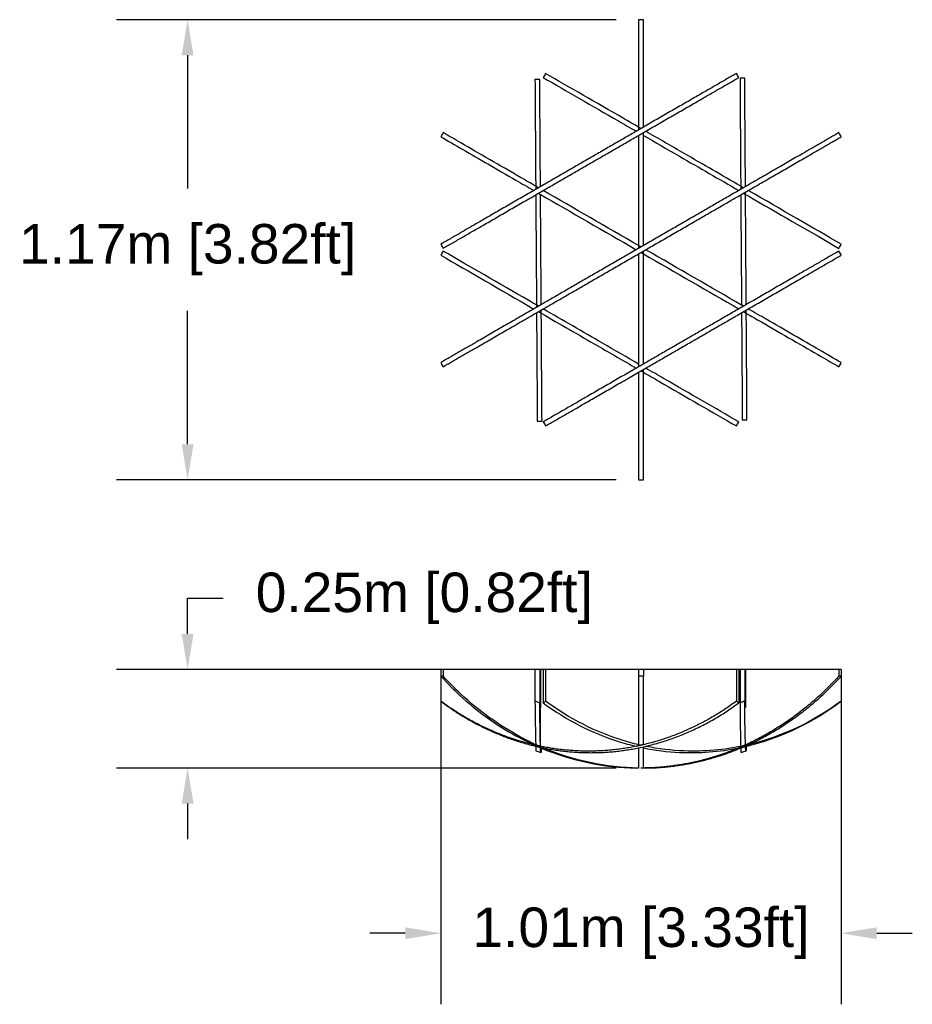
# Model space of a CAD drawing. Header units: millimetres. Extents: x 2863.82 to 2867.48, y 2055.04 to 2057.53.
# Tile 1 of 3: x 2863.82 to 2866.08, y 2055.04 to 2057.53. Entities that reach past the tile are written whole.
import ezdxf

# ---------------------------------------------------------------- set-up
doc = ezdxf.new("R2010")
doc.units = ezdxf.units.MM
doc.layers.add('MEDIDAS', color=1, linetype='Continuous', true_color=0xff0000)
doc.styles.get("Standard").update_dxf_attribs({"font": 'arial.ttf'})
doc.dimstyles.get("Standard").update_dxf_attribs({"dimtxt": 0.18, "dimasz": 0.18, "dimexe": 0.18, "dimexo": 0.0625, "dimgap": 0.09, "dimtad": 0, "dimtih": 1, "dimtoh": 1, "dimdec": 4, "dimzin": 0, "dimdsep": 46, "dimtxsty": 'Standard', "dimcen": 0.09, "dimadec": 0, "dimazin": 0, "dimtfac": 1, "dimtdec": 4, "dimtofl": 0, "dimtmove": 0, "dimatfit": 3, "dimfxl": 1, "dimtolj": 1, "dimtzin": 0, "dimarcsym": 0})

# ---------------------------------------------------------------- blocks, each defined once
blk = doc.blocks.new('*D8')
at = {"color": 0, "lineweight": -2, "transparency": 16777216}
for p, q in [((2865.3313, 2057.5335), (2864.065, 2057.5335)), ((2864.245, 2057.4435), (2864.245, 2057.1058)), ((2864.245, 2056.4585), (2864.245, 2056.7963)), ((2865.3313, 2056.3685), (2864.065, 2056.3685))]:
    blk.add_line(p, q, dxfattribs=at)
at = {"color": 0, "transparency": 16777216}
for points in [[(2864.23, 2057.4435), (2864.26, 2057.4435), (2864.245, 2057.5335)], [(2864.23, 2056.4585), (2864.26, 2056.4585), (2864.245, 2056.3685)]]:
    blk.add_solid(points, dxfattribs=at)
at = {"layer": 'Defpoints', "color": 0, "transparency": 16777216}
for p in [(2865.3938, 2057.5335), (2864.245, 2056.3685), (2865.3938, 2056.3685)]:
    blk.add_point(p, dxfattribs=at)
at = {"color": 0, "transparency": 16777216, "insert": (2864.245, 2056.951), "char_height": 0.1, "attachment_point": 5}
blk.add_mtext('\\A1;1.17m [3.82ft]', dxfattribs=at)
blk = doc.blocks.new('Hail_1.17_top')
at = {"layer": 'MEDIDAS', "color": 5, "lineweight": -3, "true_color": 0x0000ff}
for points, knots in [([(2865.3878, 2057.5335), (2865.3878, 2057.5169), (2865.3878, 2057.4996), (2865.3878, 2057.4818), (2865.3878, 2057.4281), (2865.3878, 2057.3692), (2865.3878, 2057.3066), (2865.3878, 2057.2917), (2865.3878, 2057.2766), (2865.3878, 2057.2613)], [0, 0, 0, 0, 6.893155, 6.893155, 6.893155, 27.634992, 27.634992, 27.634992, 32.591309, 32.591309, 32.591309, 32.591309]), ([(2865.3998, 2057.2613), (2865.3998, 2057.279), (2865.3998, 2057.2964), (2865.3998, 2057.3135), (2865.3998, 2057.3687), (2865.3998, 2057.4208), (2865.3998, 2057.469), (2865.3998, 2057.4914), (2865.3998, 2057.513), (2865.3998, 2057.5335)], [96.664767, 96.664767, 96.664767, 96.664767, 102.392885, 102.392885, 102.392885, 120.723803, 120.723803, 120.723803, 129.248201, 129.248201, 129.248201, 129.248201]), ([(2865.3878, 2057.2613), (2865.3747, 2057.2689), (2865.3616, 2057.2765), (2865.3486, 2057.284), (2865.279, 2057.3242), (2865.2127, 2057.3624), (2865.1521, 2057.3974)], [62.083726, 62.083726, 62.083726, 62.083726, 66.744907, 66.744907, 66.744907, 91.743944, 91.743944, 91.743944, 91.743944]), ([(2865.1252, 2057.3818), (2865.1257, 2057.3121), (2865.1262, 2057.2359), (2865.1267, 2057.1559), (2865.1268, 2057.1413), (2865.1269, 2057.1267), (2865.127, 2057.112)], [0, 0, 0, 0, 24.895936, 24.895936, 24.895936, 29.414355, 29.414355, 29.414355, 29.414355]), ([(2865.139, 2057.1108), (2865.1389, 2057.1282), (2865.1388, 2057.1456), (2865.1387, 2057.1628), (2865.1382, 2057.2402), (2865.1377, 2057.3141), (2865.1372, 2057.3819)], [62.127139, 62.127139, 62.127139, 62.127139, 67.487716, 67.487716, 67.487716, 91.642756, 91.642756, 91.642756, 91.642756]), ([(2865.1461, 2057.387), (2865.205, 2057.353), (2865.2692, 2057.3159), (2865.3366, 2057.277), (2865.3516, 2057.2684), (2865.3667, 2057.2597), (2865.3818, 2057.2509)], [0, 0, 0, 0, 24.247127, 24.247127, 24.247127, 29.626696, 29.626696, 29.626696, 29.626696]), ([(2865.6447, 2057.3853), (2865.6452, 2057.3084), (2865.6457, 2057.2238), (2865.6463, 2057.1351), (2865.6464, 2057.1274), (2865.6464, 2057.1197), (2865.6465, 2057.112)], [0, 0, 0, 0, 27.402176, 27.402176, 27.402176, 29.76638, 29.76638, 29.76638, 29.76638]), ([(2865.6585, 2057.1108), (2865.6585, 2057.112), (2865.6585, 2057.1133), (2865.6585, 2057.1145), (2865.6578, 2057.2108), (2865.6572, 2057.3026), (2865.6567, 2057.3853)], [61.781111, 61.781111, 61.781111, 61.781111, 62.163578, 62.163578, 62.163578, 91.741685, 91.741685, 91.741685, 91.741685]), ([(2865.127, 2057.112), (2865.1142, 2057.1194), (2865.1015, 2057.1268), (2865.0889, 2057.134), (2865.0347, 2057.1653), (2864.9837, 2057.1947), (2864.9372, 2057.2216), (2864.9217, 2057.2305), (2864.9068, 2057.2392), (2864.8924, 2057.2475)], [96.792593, 96.792593, 96.792593, 96.792593, 101.613209, 101.613209, 101.613209, 122.355046, 122.355046, 122.355046, 129.248201, 129.248201, 129.248201, 129.248201]), ([(2865.6465, 2057.112), (2865.5993, 2057.1392), (2865.5514, 2057.1669), (2865.4707, 2057.2135), (2865.4381, 2057.2323), (2865.4058, 2057.2509)], [31.963473, 31.963473, 31.963473, 31.963473, 48.584637, 48.584637, 59.962083, 59.962083, 59.962083, 59.962083]), ([(2865.9013, 2057.2371), (2865.9003, 2057.2388), (2865.8993, 2057.2406), (2865.8983, 2057.2423), (2865.8973, 2057.244), (2865.8963, 2057.2457), (2865.8953, 2057.2475)], [0, 0, 0, 0, 0.600012, 0.600012, 0.600012, 1.200024, 1.200024, 1.200024, 1.200024]), ([(2864.8864, 2057.2371), (2864.9042, 2057.2268), (2864.9228, 2057.216), (2864.9423, 2057.2048), (2864.984, 2057.1807), (2865.0292, 2057.1547), (2865.0769, 2057.1271), (2865.0918, 2057.1185), (2865.1068, 2057.1098), (2865.1221, 2057.101)], [0, 0, 0, 0, 8.524398, 8.524398, 8.524398, 26.855315, 26.855315, 26.855315, 32.583434, 32.583434, 32.583434, 32.583434]), ([(2865.3998, 2057.2406), (2865.4301, 2057.2231), (2865.4606, 2057.2054), (2865.5416, 2057.1587), (2865.592, 2057.1296), (2865.6416, 2057.101)], [31.747461, 31.747461, 31.747461, 31.747461, 42.411571, 42.411571, 59.871186, 59.871186, 59.871186, 59.871186]), ([(2865.9013, 2056.9649), (2865.8296, 2057.0063), (2865.7501, 2057.0522), (2865.6667, 2057.1004), (2865.6663, 2057.1006), (2865.6659, 2057.1008), (2865.6656, 2057.101)], [0, 0, 0, 0, 29.587892, 29.587892, 29.587892, 29.717887, 29.717887, 29.717887, 29.717887]), ([(2865.1272, 2057.0901), (2865.1274, 2057.053), (2865.1277, 2057.0155), (2865.1283, 2056.9219), (2865.1287, 2056.866), (2865.129, 2056.8109)], [31.654912, 31.654912, 31.654912, 31.654912, 42.986842, 42.986842, 59.781264, 59.781264, 59.781264, 59.781264]), ([(2865.141, 2056.812), (2865.1406, 2056.869), (2865.1403, 2056.927), (2865.1396, 2057.0205), (2865.1394, 2057.056), (2865.1392, 2057.0911)], [31.998902, 31.998902, 31.998902, 31.998902, 49.392418, 49.392418, 60.12404, 60.12404, 60.12404, 60.12404]), ([(2865.6466, 2057.0901), (2865.647, 2057.033), (2865.6474, 2056.9751), (2865.648, 2056.8816), (2865.6483, 2056.846), (2865.6485, 2056.8109)], [31.998902, 31.998902, 31.998902, 31.998902, 49.392418, 49.392418, 60.12404, 60.12404, 60.12404, 60.12404]), ([(2865.6586, 2057.0911), (2865.6652, 2057.0873), (2865.6718, 2057.0835), (2865.6783, 2057.0798), (2865.7553, 2057.0353), (2865.8286, 2056.993), (2865.8953, 2056.9545)], [61.878224, 61.878224, 61.878224, 61.878224, 64.205262, 64.205262, 64.205262, 91.645105, 91.645105, 91.645105, 91.645105]), ([(2865.6605, 2056.812), (2865.6602, 2056.8491), (2865.66, 2056.8866), (2865.6594, 2056.9802), (2865.659, 2057.0361), (2865.6586, 2057.0911)], [31.654912, 31.654912, 31.654912, 31.654912, 42.986842, 42.986842, 59.781264, 59.781264, 59.781264, 59.781264]), ([(2865.129, 2056.8109), (2865.1225, 2056.8147), (2865.1159, 2056.8185), (2865.1093, 2056.8223), (2865.0324, 2056.8667), (2864.959, 2056.9091), (2864.8924, 2056.9476)], [61.878224, 61.878224, 61.878224, 61.878224, 64.205262, 64.205262, 64.205262, 91.645105, 91.645105, 91.645105, 91.645105]), ([(2865.3878, 2056.9614), (2865.3878, 2056.9614), (2865.3878, 2056.9614), (2865.3878, 2056.9614), (2865.3878, 2056.9591), (2865.3878, 2056.9568), (2865.3878, 2056.9545)], [63.5749843, 63.5749843, 63.5749843, 63.5749843, 63.5749853, 63.5749853, 63.5749853, 64.2678289, 64.2678289, 64.2678289, 64.2678289]), ([(2865.3938, 2056.958), (2865.3918, 2056.9591), (2865.3898, 2056.9603), (2865.3878, 2056.9614), (2865.3878, 2056.9614), (2865.3878, 2056.9614), (2865.3878, 2056.9614)], [64.9803542, 64.9803542, 64.9803542, 64.9803542, 65.6732152, 65.6732152, 65.6732152, 65.6741029, 65.6741029, 65.6741029, 65.6741029]), ([(2864.8864, 2056.9372), (2864.9581, 2056.8958), (2865.0376, 2056.8499), (2865.121, 2056.8017), (2865.1214, 2056.8015), (2865.1217, 2056.8013), (2865.1221, 2056.8011)], [0, 0, 0, 0, 29.587892, 29.587892, 29.587892, 29.717887, 29.717887, 29.717887, 29.717887]), ([(2865.3998, 2056.9406), (2865.3998, 2056.9406), (2865.3998, 2056.9406), (2865.3998, 2056.9406), (2865.4825, 2056.8929), (2865.5642, 2056.8457), (2865.6416, 2056.8011)], [65.673214, 65.673214, 65.673214, 65.673214, 65.673215, 65.673215, 65.673215, 94.419044, 94.419044, 94.419044, 94.419044]), ([(2865.3998, 2056.6615), (2865.3998, 2056.7509), (2865.3998, 2056.8452), (2865.3998, 2056.9406), (2865.3998, 2056.9406), (2865.3998, 2056.9406), (2865.3998, 2056.9406)], [34.829156, 34.829156, 34.829156, 34.829156, 63.574985, 63.574985, 63.574985, 63.574987, 63.574987, 63.574987, 63.574987]), ([(2865.3878, 2056.6615), (2865.3576, 2056.679), (2865.327, 2056.6966), (2865.246, 2056.7434), (2865.1957, 2056.7725), (2865.1461, 2056.8011)], [31.748627, 31.748627, 31.748627, 31.748627, 42.411571, 42.411571, 59.871186, 59.871186, 59.871186, 59.871186]), ([(2865.9013, 2056.665), (2865.8835, 2056.6753), (2865.8648, 2056.686), (2865.8454, 2056.6973), (2865.8036, 2056.7214), (2865.7585, 2056.7474), (2865.7108, 2056.775), (2865.6959, 2056.7836), (2865.6808, 2056.7923), (2865.6656, 2056.8011)], [0, 0, 0, 0, 8.524398, 8.524398, 8.524398, 26.855315, 26.855315, 26.855315, 32.583435, 32.583435, 32.583435, 32.583435]), ([(2865.1292, 2056.7913), (2865.1292, 2056.7901), (2865.1292, 2056.7888), (2865.1292, 2056.7876), (2865.1298, 2056.6913), (2865.1304, 2056.5995), (2865.131, 2056.5167)], [61.781111, 61.781111, 61.781111, 61.781111, 62.163578, 62.163578, 62.163578, 91.741685, 91.741685, 91.741685, 91.741685]), ([(2865.143, 2056.5168), (2865.1425, 2056.5937), (2865.1419, 2056.6783), (2865.1413, 2056.767), (2865.1413, 2056.7747), (2865.1412, 2056.7823), (2865.1412, 2056.7901)], [0, 0, 0, 0, 27.402176, 27.402176, 27.402176, 29.765274, 29.765274, 29.765274, 29.765274]), ([(2865.1412, 2056.79), (2865.1884, 2056.7628), (2865.2363, 2056.7352), (2865.3169, 2056.6886), (2865.3496, 2056.6697), (2865.3818, 2056.6511)], [31.966493, 31.966493, 31.966493, 31.966493, 48.584637, 48.584637, 59.962083, 59.962083, 59.962083, 59.962083]), ([(2865.6486, 2056.7913), (2865.6487, 2056.7738), (2865.6489, 2056.7565), (2865.649, 2056.7393), (2865.6495, 2056.6618), (2865.65, 2056.588), (2865.6504, 2056.5202)], [62.127139, 62.127139, 62.127139, 62.127139, 67.487716, 67.487716, 67.487716, 91.642756, 91.642756, 91.642756, 91.642756]), ([(2865.6606, 2056.7901), (2865.6735, 2056.7827), (2865.6862, 2056.7753), (2865.6988, 2056.768), (2865.753, 2056.7367), (2865.8039, 2056.7073), (2865.8505, 2056.6805), (2865.8659, 2056.6715), (2865.8809, 2056.6629), (2865.8953, 2056.6546)], [96.788995, 96.788995, 96.788995, 96.788995, 101.613209, 101.613209, 101.613209, 122.355046, 122.355046, 122.355046, 129.248201, 129.248201, 129.248201, 129.248201]), ([(2865.6624, 2056.5203), (2865.662, 2056.59), (2865.6615, 2056.6662), (2865.6609, 2056.7462), (2865.6608, 2056.7607), (2865.6607, 2056.7754), (2865.6606, 2056.7901)], [0, 0, 0, 0, 24.895936, 24.895936, 24.895936, 29.414355, 29.414355, 29.414355, 29.414355]), ([(2864.8864, 2056.665), (2864.8874, 2056.6632), (2864.8884, 2056.6615), (2864.8894, 2056.6598), (2864.8904, 2056.6581), (2864.8914, 2056.6563), (2864.8924, 2056.6546)], [0, 0, 0, 0, 0.600012, 0.600012, 0.600012, 1.200024, 1.200024, 1.200024, 1.200024]), ([(2865.6416, 2056.515), (2865.5826, 2056.549), (2865.5184, 2056.5861), (2865.451, 2056.625), (2865.4361, 2056.6337), (2865.421, 2056.6424), (2865.4058, 2056.6511)], [0, 0, 0, 0, 24.247127, 24.247127, 24.247127, 29.626696, 29.626696, 29.626696, 29.626696]), ([(2865.3878, 2056.6407), (2865.3878, 2056.6231), (2865.3878, 2056.6057), (2865.3878, 2056.5885), (2865.3878, 2056.5334), (2865.3878, 2056.4813), (2865.3878, 2056.4331), (2865.3878, 2056.4106), (2865.3878, 2056.3891), (2865.3878, 2056.3685)], [96.664766, 96.664766, 96.664766, 96.664766, 102.392885, 102.392885, 102.392885, 120.723803, 120.723803, 120.723803, 129.248201, 129.248201, 129.248201, 129.248201]), ([(2865.3998, 2056.6407), (2865.413, 2056.6331), (2865.4261, 2056.6256), (2865.4391, 2056.6181), (2865.5086, 2056.5779), (2865.5749, 2056.5396), (2865.6356, 2056.5046)], [62.08309, 62.08309, 62.08309, 62.08309, 66.744907, 66.744907, 66.744907, 91.743944, 91.743944, 91.743944, 91.743944]), ([(2865.3998, 2056.3685), (2865.3998, 2056.3852), (2865.3998, 2056.4024), (2865.3998, 2056.4203), (2865.3998, 2056.474), (2865.3998, 2056.5328), (2865.3998, 2056.5954), (2865.3998, 2056.6104), (2865.3998, 2056.6255), (2865.3998, 2056.6407)], [0, 0, 0, 0, 6.893155, 6.893155, 6.893155, 27.634992, 27.634992, 27.634992, 32.590503, 32.590503, 32.590503, 32.590503])]:
    blk.add_open_spline(points, degree=3, knots=knots, dxfattribs=at)
for points in [[(2865.3998, 2057.5335), (2865.3958, 2057.5335), (2865.3918, 2057.5335), (2865.3878, 2057.5335)], [(2865.1521, 2057.3974), (2865.1501, 2057.394), (2865.1481, 2057.3905), (2865.1461, 2057.387)], [(2865.6416, 2057.387), (2865.6396, 2057.3905), (2865.6376, 2057.394), (2865.6356, 2057.3974)], [(2865.1372, 2057.3819), (2865.1332, 2057.3819), (2865.1292, 2057.3818), (2865.1252, 2057.3818)], [(2865.6567, 2057.3853), (2865.6527, 2057.3853), (2865.6487, 2057.3853), (2865.6447, 2057.3853)], [(2864.8924, 2057.2475), (2864.8904, 2057.244), (2864.8884, 2057.2406), (2864.8864, 2057.2371)], [(2865.3878, 2057.2613), (2865.3878, 2057.259), (2865.3878, 2057.2567), (2865.3878, 2057.2544)], [(2865.3938, 2057.2579), (2865.3918, 2057.259), (2865.3898, 2057.2602), (2865.3878, 2057.2613)], [(2865.3998, 2057.2406), (2865.3998, 2057.2429), (2865.3998, 2057.2452), (2865.3998, 2057.2475)], [(2865.3878, 2057.2406), (2865.3878, 2057.1512), (2865.3878, 2057.0569), (2865.3878, 2056.9614)], [(2865.3998, 2056.9614), (2865.3998, 2057.0569), (2865.3998, 2057.1512), (2865.3998, 2057.2406)], [(2865.127, 2057.112), (2865.127, 2057.1093), (2865.1271, 2057.1066), (2865.1271, 2057.1039)], [(2865.1341, 2057.1079), (2865.1317, 2057.1093), (2865.1294, 2057.1106), (2865.127, 2057.112)], [(2865.1341, 2057.0941), (2865.1358, 2057.0931), (2865.1375, 2057.0921), (2865.1392, 2057.0911)], [(2865.3878, 2056.9614), (2865.3052, 2057.0091), (2865.2235, 2057.0563), (2865.1461, 2057.101)], [(2865.6465, 2057.112), (2865.6465, 2057.1093), (2865.6465, 2057.1066), (2865.6465, 2057.1039)], [(2865.6536, 2057.1079), (2865.6512, 2057.1093), (2865.6488, 2057.1106), (2865.6465, 2057.112)], [(2865.6536, 2057.0941), (2865.6553, 2057.0931), (2865.6569, 2057.0921), (2865.6586, 2057.0911)], [(2865.6586, 2057.0911), (2865.6586, 2057.0931), (2865.6586, 2057.095), (2865.6586, 2057.097)], [(2865.1392, 2057.0911), (2865.2168, 2057.0463), (2865.2989, 2056.9989), (2865.3818, 2056.951)], [(2864.8864, 2056.9649), (2864.8884, 2056.9614), (2864.8904, 2056.958), (2864.8924, 2056.9545)], [(2864.8924, 2056.9476), (2864.8904, 2056.9441), (2864.8884, 2056.9406), (2864.8864, 2056.9372)], [(2865.3938, 2056.9441), (2865.3958, 2056.943), (2865.3978, 2056.9418), (2865.3998, 2056.9406)], [(2865.3998, 2056.9406), (2865.3998, 2056.943), (2865.3998, 2056.9453), (2865.3998, 2056.9476)], [(2865.6485, 2056.8109), (2865.5709, 2056.8558), (2865.4888, 2056.9031), (2865.4058, 2056.951)], [(2865.8953, 2056.9545), (2865.8973, 2056.958), (2865.8993, 2056.9614), (2865.9013, 2056.9649)], [(2865.9013, 2056.9372), (2865.8993, 2056.9406), (2865.8973, 2056.9441), (2865.8953, 2056.9476)], [(2865.3878, 2056.9406), (2865.3878, 2056.8452), (2865.3878, 2056.7508), (2865.3878, 2056.6615)], [(2865.129, 2056.8109), (2865.129, 2056.809), (2865.1291, 2056.807), (2865.1291, 2056.8051)], [(2865.1341, 2056.808), (2865.1324, 2056.809), (2865.1307, 2056.81), (2865.129, 2056.8109)], [(2865.1341, 2056.7942), (2865.1365, 2056.7928), (2865.1388, 2056.7914), (2865.1412, 2056.7901)], [(2865.1412, 2056.7901), (2865.1412, 2056.7928), (2865.1411, 2056.7955), (2865.1411, 2056.7982)], [(2865.6536, 2056.808), (2865.6519, 2056.809), (2865.6502, 2056.81), (2865.6485, 2056.8109)], [(2865.6536, 2056.7942), (2865.6559, 2056.7928), (2865.6583, 2056.7914), (2865.6606, 2056.7901)], [(2865.6606, 2056.7901), (2865.6606, 2056.7928), (2865.6606, 2056.7955), (2865.6606, 2056.7982)], [(2865.3878, 2056.6615), (2865.3878, 2056.6592), (2865.3878, 2056.6569), (2865.3878, 2056.6546)], [(2865.3938, 2056.6442), (2865.3958, 2056.643), (2865.3978, 2056.6419), (2865.3998, 2056.6407)], [(2865.3998, 2056.6407), (2865.3998, 2056.643), (2865.3998, 2056.6454), (2865.3998, 2056.6477)], [(2865.8953, 2056.6546), (2865.8973, 2056.6581), (2865.8993, 2056.6615), (2865.9013, 2056.665)], [(2865.6504, 2056.5202), (2865.6545, 2056.5202), (2865.6585, 2056.5202), (2865.6624, 2056.5203)], [(2865.131, 2056.5167), (2865.135, 2056.5168), (2865.139, 2056.5168), (2865.143, 2056.5168)], [(2865.1461, 2056.515), (2865.1481, 2056.5115), (2865.1501, 2056.5081), (2865.1521, 2056.5046)], [(2865.6356, 2056.5046), (2865.6376, 2056.5081), (2865.6396, 2056.5115), (2865.6416, 2056.515)], [(2865.3878, 2056.3685), (2865.3918, 2056.3685), (2865.3958, 2056.3685), (2865.3998, 2056.3685)]]:
    blk.add_open_spline(points, degree=3, dxfattribs=at)
for points, weights in [([(2865.6356, 2057.3974), (2865.5266, 2057.3345), (2865.3998, 2057.2613)], [1, 0.948248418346, 0.930404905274]), ([(2865.4058, 2057.251), (2865.5325, 2057.3241), (2865.6416, 2057.387)], [0.931158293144, 0.948825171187, 1]), ([(2865.3818, 2057.2509), (2865.2604, 2057.1808), (2865.139, 2057.1107)], [0.928095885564, 0.913868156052, 0.928228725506]), ([(2865.3998, 2057.2613), (2865.3908, 2057.2561), (2865.3818, 2057.2509)], [0.930404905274, 0.929169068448, 0.928095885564]), ([(2865.3878, 2057.2405), (2865.3908, 2057.2423), (2865.3938, 2057.244)], [0.928860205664, 0.929216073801, 0.929589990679]), ([(2865.3938, 2057.244), (2865.3969, 2057.2458), (2865.3999, 2057.2475)], [1, 0.999980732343, 0.999980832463]), ([(2865.3999, 2057.2475), (2865.4029, 2057.2492), (2865.4058, 2057.251)], [0.930358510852, 0.930749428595, 0.931158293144]), ([(2865.8953, 2057.2475), (2865.7917, 2057.1876), (2865.6585, 2057.1108)], [1, 0.927443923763, 0.893064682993]), ([(2865.1461, 2057.101), (2865.267, 2057.1708), (2865.3878, 2057.2405)], [0.928862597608, 0.914825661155, 0.928860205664]), ([(2865.6656, 2057.101), (2865.7981, 2057.1775), (2865.9013, 2057.2371)], [0.893339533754, 0.927733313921, 1]), ([(2865.1221, 2057.101), (2864.9953, 2057.0278), (2864.8864, 2056.9649)], [0.930413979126, 0.948261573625, 1]), ([(2865.1271, 2057.1039), (2865.1246, 2057.1024), (2865.1221, 2057.101)], [0.929737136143, 0.930069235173, 0.930413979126]), ([(2865.1341, 2057.1079), (2865.1306, 2057.1059), (2865.1271, 2057.1039)], [0.999981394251, 0.999977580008, 1]), ([(2865.1272, 2057.0901), (2865.1306, 2057.0921), (2865.1341, 2057.0941)], [0.931284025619, 0.930806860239, 0.930353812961]), ([(2865.139, 2057.1107), (2865.1365, 2057.1093), (2865.1341, 2057.1079)], [0.928228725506, 0.928525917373, 0.928835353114]), ([(2865.1341, 2057.0941), (2865.1401, 2057.0975), (2865.1461, 2057.101)], [0.930353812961, 0.929572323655, 0.928862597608]), ([(2865.6415, 2057.101), (2865.5245, 2057.0334), (2865.3999, 2056.9614)], [0.889025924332, 0.863046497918, 0.862138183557]), ([(2865.6465, 2057.1039), (2865.6441, 2057.1024), (2865.6415, 2057.101)], [0.890183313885, 0.889598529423, 0.889025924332]), ([(2865.6535, 2057.1079), (2865.6501, 2057.1059), (2865.6465, 2057.1039)], [0.999981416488, 0.999977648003, 1]), ([(2865.6466, 2057.0901), (2865.6501, 2057.0921), (2865.6535, 2057.094)], [1, 0.999978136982, 0.999981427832]), ([(2865.6585, 2057.1108), (2865.656, 2057.1093), (2865.6535, 2057.1079)], [0.893064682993, 0.89245178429, 0.891851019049]), ([(2865.6535, 2057.094), (2865.6596, 2057.0975), (2865.6656, 2057.101)], [0.890413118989, 0.891840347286, 0.893339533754]), ([(2864.8924, 2056.9545), (2865.001, 2057.0172), (2865.1272, 2057.0901)], [1, 0.949006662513, 0.931284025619]), ([(2865.4058, 2056.951), (2865.53, 2057.0227), (2865.6466, 2057.0901)], [0.862138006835, 0.863040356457, 0.888819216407]), ([(2865.3818, 2056.951), (2865.2577, 2056.8794), (2865.141, 2056.812)], [0.86213787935, 0.863038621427, 0.888824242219]), ([(2865.3878, 2056.9545), (2865.3848, 2056.9528), (2865.3818, 2056.951)], [0.999983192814, 0.999983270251, 1]), ([(2865.3999, 2056.9614), (2865.3938, 2056.958), (2865.3878, 2056.9545)], [0.862138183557, 0.862094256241, 0.862108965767]), ([(2865.3878, 2056.9406), (2865.3908, 2056.9424), (2865.3938, 2056.9441)], [0.86213811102, 0.862116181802, 0.86210889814]), ([(2865.3938, 2056.9441), (2865.3968, 2056.9458), (2865.3999, 2056.9476)], [1, 0.999983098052, 0.999983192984]), ([(2865.3999, 2056.9476), (2865.4029, 2056.9493), (2865.4058, 2056.951)], [0.862108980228, 0.862116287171, 0.862138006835]), ([(2865.8953, 2056.9476), (2865.7866, 2056.8848), (2865.6605, 2056.812)], [1, 0.949002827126, 0.931281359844]), ([(2865.1461, 2056.8011), (2865.2632, 2056.8687), (2865.3878, 2056.9406)], [0.889027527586, 0.863045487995, 0.86213811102]), ([(2865.6656, 2056.8011), (2865.7923, 2056.8743), (2865.9013, 2056.9372)], [0.930413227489, 0.948260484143, 1]), ([(2865.1221, 2056.8011), (2864.9896, 2056.7246), (2864.8864, 2056.665)], [0.893338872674, 0.927732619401, 1]), ([(2865.1341, 2056.808), (2865.1281, 2056.8045), (2865.1221, 2056.8011)], [0.890430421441, 0.89184911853, 0.893338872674]), ([(2865.1292, 2056.7913), (2865.1351, 2056.7947), (2865.1411, 2056.7982)], [0.893069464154, 0.89159546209, 0.890191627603]), ([(2865.141, 2056.812), (2865.1375, 2056.81), (2865.1341, 2056.808)], [0.888824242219, 0.889615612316, 0.890430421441]), ([(2865.1411, 2056.7982), (2865.1436, 2056.7996), (2865.1461, 2056.8011)], [0.890191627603, 0.889603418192, 0.889027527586]), ([(2865.6415, 2056.8011), (2865.5207, 2056.7313), (2865.3999, 2056.6615)], [0.92886151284, 0.914826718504, 0.928859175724]), ([(2865.6485, 2056.8051), (2865.645, 2056.8031), (2865.6415, 2056.8011)], [0.929712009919, 0.929274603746, 0.92886151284]), ([(2865.6535, 2056.808), (2865.651, 2056.8065), (2865.6485, 2056.8051)], [0.999981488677, 0.999984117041, 1]), ([(2865.6486, 2056.7913), (2865.6571, 2056.7962), (2865.6656, 2056.8011)], [0.928226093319, 0.929247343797, 0.930413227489]), ([(2865.6605, 2056.812), (2865.657, 2056.81), (2865.6535, 2056.808)], [0.931281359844, 0.930803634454, 0.930350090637]), ([(2864.8924, 2056.6546), (2864.996, 2056.7144), (2865.1292, 2056.7913)], [1, 0.927448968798, 0.893069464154]), ([(2865.4058, 2056.6511), (2865.5273, 2056.7212), (2865.6486, 2056.7913)], [0.928096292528, 0.913869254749, 0.928226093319]), ([(2865.3818, 2056.6511), (2865.2551, 2056.578), (2865.1461, 2056.515)], [0.931158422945, 0.948825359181, 1]), ([(2865.3999, 2056.6615), (2865.3908, 2056.6563), (2865.3818, 2056.6511)], [0.928859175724, 0.929927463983, 0.931158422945]), ([(2865.3878, 2056.6407), (2865.3908, 2056.6425), (2865.3938, 2056.6442)], [0.930415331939, 0.929999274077, 0.92960163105]), ([(2865.3938, 2056.6442), (2865.3968, 2056.6459), (2865.3999, 2056.6477)], [1, 0.999980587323, 0.99998070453]), ([(2865.3999, 2056.6477), (2865.4029, 2056.6494), (2865.4058, 2056.6511)], [0.928826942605, 0.9284526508, 0.928096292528]), ([(2865.1521, 2056.5046), (2865.261, 2056.5675), (2865.3878, 2056.6407)], [1, 0.948263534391, 0.930415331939])]:
    blk.add_rational_spline(points, weights, degree=2, dxfattribs=at)
blk = doc.blocks.new('Hail_1.17_lateral')
at = {"layer": 'MEDIDAS', "color": 5, "lineweight": -3, "true_color": 0x0000ff}
for points, degree in [([(2864.8924, 2055.8882), (2864.8894, 2055.8882), (2864.8864, 2055.8882)], 2), ([(2864.8864, 2055.8882), (2864.8864, 2055.8797), (2864.8864, 2055.8713)], 2), ([(2864.8924, 2055.8713), (2864.8904, 2055.8712), (2864.8884, 2055.8712), (2864.8864, 2055.8713)], 3), ([(2864.8864, 2055.8713), (2864.8864, 2055.8395), (2864.8864, 2055.8078)], 2), ([(2864.8924, 2055.8882), (2864.8924, 2055.8797), (2864.8924, 2055.8713)], 2), ([(2865.1252, 2055.8882), (2865.0088, 2055.8882), (2864.8924, 2055.8882)], 2), ([(2865.1252, 2055.8882), (2865.1252, 2055.848), (2865.1252, 2055.8078)], 2), ([(2865.1372, 2055.8882), (2865.1312, 2055.8882), (2865.1252, 2055.8882)], 2), ([(2865.1372, 2055.8882), (2865.1372, 2055.8457), (2865.1372, 2055.8032)], 2), ([(2865.139, 2055.8882), (2865.1381, 2055.8882), (2865.1372, 2055.8882)], 2), ([(2865.139, 2055.8882), (2865.139, 2055.8392), (2865.139, 2055.7902)], 2), ([(2865.1461, 2055.8882), (2865.1426, 2055.8882), (2865.139, 2055.8882)], 2), ([(2865.1521, 2055.8882), (2865.1491, 2055.8882), (2865.1461, 2055.8882)], 2), ([(2865.1461, 2055.8882), (2865.1461, 2055.8457), (2865.1461, 2055.8032)], 2), ([(2865.1521, 2055.8882), (2865.1521, 2055.848), (2865.1521, 2055.8078)], 2), ([(2865.3878, 2055.8882), (2865.27, 2055.8882), (2865.1521, 2055.8882)], 2), ([(2865.3998, 2055.8882), (2865.3938, 2055.8882), (2865.3878, 2055.8882)], 2), ([(2865.3878, 2055.8882), (2865.3878, 2055.8797), (2865.3878, 2055.8713)], 2), ([(2865.3998, 2055.8713), (2865.3958, 2055.8712), (2865.3918, 2055.8712), (2865.3878, 2055.8713)], 3), ([(2865.6356, 2055.8882), (2865.5177, 2055.8882), (2865.3998, 2055.8882)], 2), ([(2865.3998, 2055.8882), (2865.3998, 2055.8797), (2865.3998, 2055.8713)], 2), ([(2865.6416, 2055.8882), (2865.6386, 2055.8882), (2865.6356, 2055.8882)], 2), ([(2865.6356, 2055.8882), (2865.6356, 2055.848), (2865.6356, 2055.8078)], 2), ([(2865.6447, 2055.8882), (2865.6431, 2055.8882), (2865.6415, 2055.8882)], 2), ([(2865.6416, 2055.8882), (2865.6416, 2055.8457), (2865.6416, 2055.8032)], 2), ([(2865.6447, 2055.8882), (2865.6447, 2055.8457), (2865.6447, 2055.8032)], 2), ([(2865.6567, 2055.8882), (2865.6507, 2055.8882), (2865.6447, 2055.8882)], 2), ([(2865.6567, 2055.8882), (2865.6567, 2055.848), (2865.6567, 2055.8078)], 2), ([(2865.6585, 2055.8882), (2865.6576, 2055.8882), (2865.6567, 2055.8882)], 2), ([(2865.6585, 2055.8882), (2865.6585, 2055.8401), (2865.6585, 2055.792)], 2), ([(2865.8953, 2055.8882), (2865.7769, 2055.8882), (2865.6585, 2055.8882)], 2), ([(2865.9013, 2055.8882), (2865.8983, 2055.8882), (2865.8953, 2055.8882)], 2), ([(2865.8953, 2055.8882), (2865.8953, 2055.8797), (2865.8953, 2055.8713)], 2), ([(2865.9013, 2055.8882), (2865.9013, 2055.8797), (2865.9013, 2055.8713)], 2), ([(2865.9013, 2055.8713), (2865.9013, 2055.8395), (2865.9013, 2055.8078)], 2), ([(2864.8864, 2055.8078), (2864.8884, 2055.8063), (2864.8904, 2055.8047), (2864.8924, 2055.8032)], 3), ([(2864.8924, 2055.8034), (2864.8924, 2055.8033), (2864.8924, 2055.8032)], 2), ([(2865.1372, 2055.8032), (2865.1332, 2055.8047), (2865.1292, 2055.8063), (2865.1252, 2055.8078)], 3), ([(2865.1521, 2055.8078), (2865.1501, 2055.8063), (2865.1481, 2055.8047), (2865.1461, 2055.8032)], 3), ([(2865.6416, 2055.8032), (2865.6396, 2055.8047), (2865.6376, 2055.8063), (2865.6356, 2055.8078)], 3), ([(2865.6567, 2055.8078), (2865.6527, 2055.8063), (2865.6487, 2055.8047), (2865.6447, 2055.8032)], 3), ([(2865.8953, 2055.8032), (2865.8973, 2055.8047), (2865.8993, 2055.8063), (2865.9013, 2055.8078)], 3), ([(2865.8953, 2055.8034), (2865.8953, 2055.8033), (2865.8953, 2055.8032)], 2), ([(2865.139, 2055.6936), (2865.139, 2055.7411), (2865.139, 2055.7886)], 2), ([(2865.14, 2055.6773), (2865.136, 2055.6786), (2865.1321, 2055.6799), (2865.1281, 2055.6812)], 3), ([(2865.1341, 2055.692), (2865.1364, 2055.691), (2865.1387, 2055.69), (2865.141, 2055.6891)], 3), ([(2865.141, 2055.6891), (2865.1407, 2055.6811), (2865.1404, 2055.6772), (2865.1401, 2055.6773)], 3), ([(2865.141, 2055.6891), (2865.2181, 2055.6567), (2865.2995, 2055.6395), (2865.3818, 2055.6384)], 3), ([(2865.3878, 2055.6384), (2865.3052, 2055.6395), (2865.2235, 2055.6569), (2865.1461, 2055.6895)], 3), ([(2865.3878, 2055.6895), (2865.3878, 2055.6569), (2865.3878, 2055.6395), (2865.3878, 2055.6384)], 3), ([(2865.3878, 2055.6895), (2865.3878, 2055.6895), (2865.3878, 2055.6895)], 2), ([(2865.3998, 2055.6384), (2865.3998, 2055.6396), (2865.3998, 2055.6578), (2865.3998, 2055.692)], 3), ([(2865.6466, 2055.6891), (2865.6469, 2055.6811), (2865.6473, 2055.6772), (2865.6476, 2055.6773)], 3), ([(2865.6595, 2055.6811), (2865.6555, 2055.6798), (2865.6516, 2055.6785), (2865.6476, 2055.6773)], 3), ([(2865.6536, 2055.692), (2865.6559, 2055.6925), (2865.6582, 2055.6931), (2865.6605, 2055.6936)], 3), ([(2865.6596, 2055.6812), (2865.6592, 2055.6811), (2865.6589, 2055.6854), (2865.6586, 2055.6942)], 3), ([(2865.3818, 2055.6385), (2865.3818, 2055.6384), (2865.3818, 2055.6384)], 2), ([(2865.3878, 2055.6384), (2865.3878, 2055.6383), (2865.3878, 2055.6383)], 2), ([(2865.4058, 2055.6384), (2865.4038, 2055.6383), (2865.4018, 2055.6383), (2865.3998, 2055.6383)], 3)]:
    blk.add_open_spline(points, degree=degree, dxfattribs=at)
for points, knots in [([(2864.8864, 2055.8713), (2864.9042, 2055.8517), (2864.9228, 2055.8331), (2864.9423, 2055.8157), (2864.984, 2055.7783), (2865.0292, 2055.7462), (2865.0769, 2055.72), (2865.0918, 2055.7119), (2865.1068, 2055.7043), (2865.1221, 2055.6974)], [0, 0, 0, 0, 8.524398, 8.524398, 8.524398, 26.855315, 26.855315, 26.855315, 32.583434, 32.583434, 32.583434, 32.583434]), ([(2865.1341, 2055.6947), (2865.1188, 2055.7014), (2865.1038, 2055.7088), (2865.0889, 2055.7168), (2865.0347, 2055.7458), (2864.9837, 2055.7825), (2864.9372, 2055.8258), (2864.9217, 2055.8403), (2864.9068, 2055.8554), (2864.8924, 2055.8713)], [95.909213, 95.909213, 95.909213, 95.909213, 101.613209, 101.613209, 101.613209, 122.355046, 122.355046, 122.355046, 129.248201, 129.248201, 129.248201, 129.248201]), ([(2865.3878, 2055.8713), (2865.3878, 2055.8554), (2865.3878, 2055.8403), (2865.3878, 2055.8258), (2865.3878, 2055.7825), (2865.3878, 2055.7458), (2865.3878, 2055.7168), (2865.3878, 2055.7088), (2865.3878, 2055.7014), (2865.3878, 2055.6947)], [0, 0, 0, 0, 6.893155, 6.893155, 6.893155, 27.634992, 27.634992, 27.634992, 33.338988, 33.338988, 33.338988, 33.338988]), ([(2865.3998, 2055.6974), (2865.3998, 2055.7043), (2865.3998, 2055.7119), (2865.3998, 2055.72), (2865.3998, 2055.7462), (2865.3998, 2055.7783), (2865.3998, 2055.8157), (2865.3998, 2055.8331), (2865.3998, 2055.8517), (2865.3998, 2055.8713)], [96.664767, 96.664767, 96.664767, 96.664767, 102.392885, 102.392885, 102.392885, 120.723803, 120.723803, 120.723803, 129.248201, 129.248201, 129.248201, 129.248201]), ([(2865.9013, 2055.8713), (2865.9003, 2055.8712), (2865.8993, 2055.8712), (2865.8983, 2055.8712), (2865.8973, 2055.8712), (2865.8963, 2055.8712), (2865.8953, 2055.8713)], [0, 0, 0, 0, 0.600012, 0.600012, 0.600012, 1.200024, 1.200024, 1.200024, 1.200024]), ([(2865.1252, 2055.8078), (2865.1257, 2055.7632), (2865.1262, 2055.7296), (2865.1267, 2055.7082), (2865.1269, 2055.7036), (2865.127, 2055.6996), (2865.1271, 2055.6962)], [0, 0, 0, 0, 24.895936, 24.895936, 24.895936, 30.247043, 30.247043, 30.247043, 30.247043]), ([(2865.139, 2055.6936), (2865.1389, 2055.6972), (2865.1388, 2055.7013), (2865.1387, 2055.7061), (2865.1382, 2055.7273), (2865.1377, 2055.7601), (2865.1372, 2055.8032)], [62.127139, 62.127139, 62.127139, 62.127139, 67.487716, 67.487716, 67.487716, 91.642756, 91.642756, 91.642756, 91.642756]), ([(2865.1461, 2055.8032), (2865.205, 2055.7599), (2865.2692, 2055.7271), (2865.3366, 2055.7058), (2865.3516, 2055.7011), (2865.3667, 2055.697), (2865.3818, 2055.6934)], [0, 0, 0, 0, 24.247127, 24.247127, 24.247127, 29.626696, 29.626696, 29.626696, 29.626696]), ([(2865.3938, 2055.696), (2865.3787, 2055.6994), (2865.3636, 2055.7034), (2865.3486, 2055.708), (2865.279, 2055.7293), (2865.2127, 2055.763), (2865.1521, 2055.8078)], [61.374961, 61.374961, 61.374961, 61.374961, 66.744907, 66.744907, 66.744907, 91.743944, 91.743944, 91.743944, 91.743944]), ([(2865.6447, 2055.8032), (2865.6452, 2055.7543), (2865.6457, 2055.7188), (2865.6463, 2055.6982), (2865.6464, 2055.6958), (2865.6465, 2055.6936), (2865.6465, 2055.6916)], [0, 0, 0, 0, 27.402176, 27.402176, 27.402176, 30.594992, 30.594992, 30.594992, 30.594992]), ([(2865.6585, 2055.6969), (2865.6585, 2055.6971), (2865.6585, 2055.6974), (2865.6585, 2055.6976), (2865.6578, 2055.7175), (2865.6572, 2055.7548), (2865.6567, 2055.8078)], [61.781111, 61.781111, 61.781111, 61.781111, 62.163578, 62.163578, 62.163578, 91.741685, 91.741685, 91.741685, 91.741685]), ([(2865.6605, 2055.6936), (2865.6664, 2055.695), (2865.6724, 2055.6965), (2865.6783, 2055.6981), (2865.7553, 2055.7187), (2865.8286, 2055.7543), (2865.8953, 2055.8032)], [62.094296, 62.094296, 62.094296, 62.094296, 64.205262, 64.205262, 64.205262, 91.645105, 91.645105, 91.645105, 91.645105]), ([(2865.9013, 2055.8078), (2865.8296, 2055.7548), (2865.7501, 2055.7174), (2865.6667, 2055.6976), (2865.6663, 2055.6975), (2865.6659, 2055.6974), (2865.6656, 2055.6974)], [0, 0, 0, 0, 29.587892, 29.587892, 29.587892, 29.717887, 29.717887, 29.717887, 29.717887]), ([(2865.1272, 2055.6936), (2865.1274, 2055.687), (2865.1277, 2055.683), (2865.128, 2055.6813), (2865.128, 2055.6812), (2865.1281, 2055.6812)], [31.654912, 31.654912, 31.654912, 31.654912, 42.986842, 42.986842, 45.664482, 45.664482, 45.664482, 45.664482]), ([(2865.1401, 2055.6773), (2865.14, 2055.6773), (2865.1399, 2055.6776), (2865.1396, 2055.6797), (2865.1394, 2055.684), (2865.1391, 2055.6909)], [46.005892, 46.005892, 46.005892, 46.005892, 49.392418, 49.392418, 60.717219, 60.717219, 60.717219, 60.717219]), ([(2865.3998, 2055.6895), (2865.43, 2055.6833), (2865.4606, 2055.6795), (2865.5416, 2055.6756), (2865.592, 2055.6794), (2865.6416, 2055.6895)], [31.742903, 31.742903, 31.742903, 31.742903, 42.411571, 42.411571, 59.871186, 59.871186, 59.871186, 59.871186]), ([(2865.6536, 2055.6947), (2865.6041, 2055.684), (2865.5538, 2055.6797), (2865.4707, 2055.6829), (2865.4381, 2055.6868), (2865.4058, 2055.6934)], [31.130465, 31.130465, 31.130465, 31.130465, 48.584637, 48.584637, 59.962083, 59.962083, 59.962083, 59.962083]), ([(2865.6605, 2055.6936), (2865.6602, 2055.687), (2865.66, 2055.683), (2865.6597, 2055.6813), (2865.6596, 2055.6812), (2865.6596, 2055.6812)], [31.654912, 31.654912, 31.654912, 31.654912, 42.986842, 42.986842, 45.664482, 45.664482, 45.664482, 45.664482])]:
    blk.add_open_spline(points, degree=3, knots=knots, dxfattribs=at)
for points, weights in [([(2865.8953, 2055.8713), (2865.7917, 2055.7573), (2865.6585, 2055.6969)], [1, 0.963121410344, 0.963097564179]), ([(2865.6655, 2055.6973), (2865.7981, 2055.7578), (2865.9013, 2055.8713)], [0.96540775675, 0.964421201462, 1]), ([(2865.1221, 2055.6974), (2864.9953, 2055.7272), (2864.8864, 2055.8078)], [0.930410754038, 0.948256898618, 1]), ([(2864.8924, 2055.8032), (2865.001, 2055.7234), (2865.1272, 2055.6936)], [1, 0.949006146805, 0.931283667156]), ([(2865.3878, 2055.6895), (2865.5245, 2055.7172), (2865.6416, 2055.8032)], [0.928863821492, 0.945267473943, 1]), ([(2865.6356, 2055.8078), (2865.5266, 2055.7272), (2865.3998, 2055.6974)], [1, 0.948257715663, 0.930411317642]), ([(2865.1341, 2055.6947), (2865.1281, 2055.6959), (2865.1221, 2055.6974)], [1, 0.99996127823, 1]), ([(2865.3998, 2055.6974), (2865.3938, 2055.6959), (2865.3878, 2055.6947)], [1, 0.99996127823, 1]), ([(2865.6585, 2055.6969), (2865.6525, 2055.6942), (2865.6465, 2055.6916)], [1, 0.999961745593, 1]), ([(2865.6466, 2055.6891), (2865.6561, 2055.6931), (2865.6655, 2055.6973)], [0.965732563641, 0.96547785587, 0.96540775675]), ([(2865.1272, 2055.6936), (2865.1332, 2055.6922), (2865.1392, 2055.6909)], [0.931283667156, 0.930460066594, 0.929708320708]), ([(2865.139, 2055.6936), (2865.1366, 2055.6941), (2865.1341, 2055.6947)], [1, 0.99998412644, 0.999981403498]), ([(2865.3818, 2055.6934), (2865.2604, 2055.6686), (2865.1391, 2055.6936)], [0.928098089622, 0.913869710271, 0.928223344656]), ([(2865.1392, 2055.6909), (2865.2634, 2055.6642), (2865.3878, 2055.6895)], [0.929708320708, 0.91441546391, 0.928859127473]), ([(2865.3878, 2055.6947), (2865.3848, 2055.694), (2865.3818, 2055.6934)], [0.999980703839, 0.999980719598, 1]), ([(2865.6416, 2055.6895), (2865.5245, 2055.6401), (2865.3998, 2055.6384)], [0.963241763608, 0.965254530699, 0.995358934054]), ([(2865.4058, 2055.6384), (2865.5299, 2055.6401), (2865.6466, 2055.6891)], [1, 0.96886910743, 0.965732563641]), ([(2865.6465, 2055.6916), (2865.6441, 2055.6905), (2865.6416, 2055.6895)], [0.99998138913, 0.999984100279, 1]), ([(2865.3878, 2055.6383), (2865.3848, 2055.6383), (2865.3818, 2055.6384)], [0.99998319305, 0.999983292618, 1]), ([(2865.3998, 2055.6384), (2865.3968, 2055.6383), (2865.3938, 2055.6383)], [1, 0.999983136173, 0.999983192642])]:
    blk.add_rational_spline(points, weights, degree=2, dxfattribs=at)
blk = doc.blocks.new('*D15')
at = {"color": 0, "lineweight": -2, "transparency": 16777216}
for p, q in [((2864.245, 2055.9782), (2864.245, 2056.0682)), ((2864.245, 2056.0682), (2864.335, 2056.0682)), ((2865.3313, 2055.8882), (2864.065, 2055.8882)), ((2865.3313, 2055.6383), (2864.065, 2055.6383)), ((2864.245, 2055.5483), (2864.245, 2055.4583))]:
    blk.add_line(p, q, dxfattribs=at)
at = {"color": 0, "transparency": 16777216}
for points in [[(2864.23, 2055.9782), (2864.26, 2055.9782), (2864.245, 2055.8882)], [(2864.23, 2055.5483), (2864.26, 2055.5483), (2864.245, 2055.6383)]]:
    blk.add_solid(points, dxfattribs=at)
at = {"layer": 'Defpoints', "color": 0, "transparency": 16777216}
for p in [(2864.245, 2055.8882), (2865.3938, 2055.8882), (2865.3938, 2055.6383)]:
    blk.add_point(p, dxfattribs=at)
at = {"color": 0, "transparency": 16777216, "insert": (2864.8447, 2056.0682), "char_height": 0.1, "attachment_point": 5}
blk.add_mtext('\\A1;0.25m [0.82ft]', dxfattribs=at)
blk = doc.blocks.new('*D18')
at = {"color": 0, "lineweight": -2, "transparency": 16777216}
for p, q in [((2864.8864, 2055.8257), (2864.8864, 2055.04)), ((2865.9013, 2055.8257), (2865.9013, 2055.04)), ((2864.7964, 2055.22), (2864.7064, 2055.22)), ((2865.9913, 2055.22), (2866.0813, 2055.22))]:
    blk.add_line(p, q, dxfattribs=at)
at = {"color": 0, "transparency": 16777216}
for points in [[(2864.7964, 2055.235), (2864.7964, 2055.205), (2864.8864, 2055.22)], [(2865.9913, 2055.235), (2865.9913, 2055.205), (2865.9013, 2055.22)]]:
    blk.add_solid(points, dxfattribs=at)
at = {"layer": 'Defpoints', "color": 0, "transparency": 16777216}
for p in [(2864.8864, 2055.8882), (2865.9013, 2055.8882), (2865.9013, 2055.22)]:
    blk.add_point(p, dxfattribs=at)
at = {"color": 0, "transparency": 16777216, "insert": (2865.3938, 2055.22), "char_height": 0.1, "attachment_point": 5}
blk.add_mtext('\\A1;1.01m [3.33ft]', dxfattribs=at)

msp = doc.modelspace()

# ---------------------------------------------------------------- block references
for name in ['Hail_1.17_top', 'Hail_1.17_lateral']:
    msp.add_blockref(name, (0, 0))

# ---------------------------------------------------------------- dimensions: what is measured, and where the dimension line sits
for base, p1, p2, picture, middle in [((2864.2450172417, 2056.3685339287), (2865.3938325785, 2057.5335339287), (2865.3938325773, 2056.3685339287), '*D8', (2864.2450172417, 2056.9510339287)), ((2864.245, 2055.8882), (2865.3938, 2055.6383), (2865.3938, 2055.8882), '*D15', (2864.8447, 2056.0682))]:
    dim = msp.add_linear_dim(base=base, p1=p1, p2=p2, angle=90, dimstyle='Standard', override={"dimtxt": 0.1, "dimasz": 0.09, "dimdec": 2, "dimpost": '<>m'})
    dim.commit()
    dim.dimension.update_dxf_attribs({"geometry": picture, "text_midpoint": middle})
dim = msp.add_linear_dim(base=(2865.9013, 2055.22), p1=(2864.8864, 2055.8882), p2=(2865.9013, 2055.8882), dimstyle='Standard', override={"dimtxt": 0.1, "dimasz": 0.09, "dimdec": 2, "dimpost": '<>m'})
dim.commit()
dim.dimension.update_dxf_attribs({"geometry": '*D18', "text_midpoint": (2865.3938, 2055.22)})

doc.saveas('drawing.dxf')
